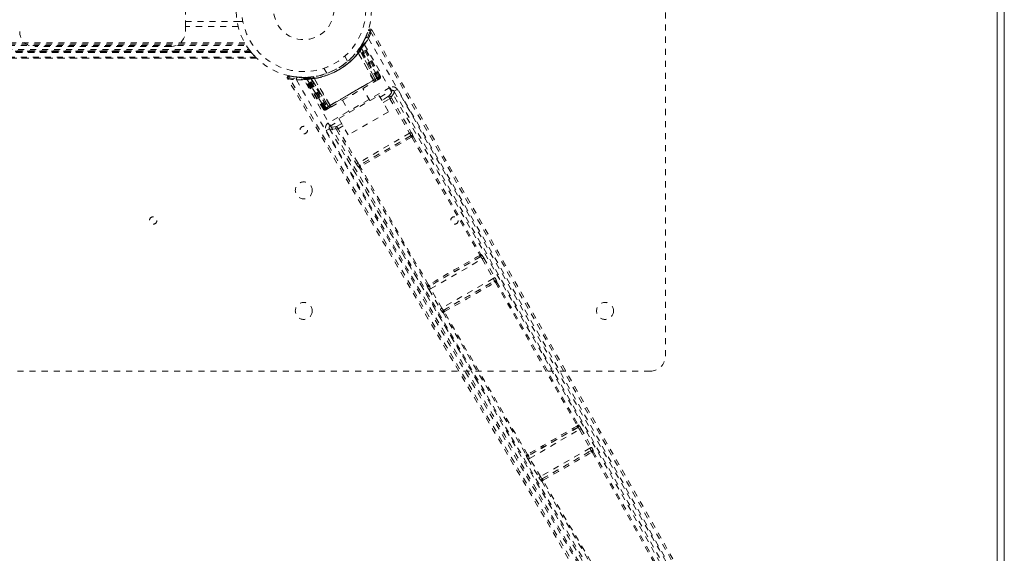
# Model space of a CAD drawing. Header units: inches. Extents: x 7.1 to 78.6, y 22.7 to 58.4.
# Tile 5 of 7: x 62.3 to 78.6, y 31.5 to 40.4. Entities that reach past the tile are written whole.
import ezdxf

# ---------------------------------------------------------------- set-up
doc = ezdxf.new("R2010")
doc.units = ezdxf.units.IN
doc.header["$MEASUREMENT"] = 0
doc.linetypes.add('SLD-Dashed', pattern=[0.075, 0.05, -0.025])
doc.linetypes.add('SLD-Solid', pattern=[0])

msp = doc.modelspace()

# ---------------------------------------------------------------- linework, layer by layer
at = {"color": 7, "linetype": 'SLD-Solid', "lineweight": 15}
for p, q in [((78.59, 58.432), (78.59, 22.682)), ((78.472, 58.314), (78.472, 22.801)), ((78.472, 22.801), (78.472, 58.314))]:
    msp.add_line(p, q, dxfattribs=at)
at = {"color": 7, "linetype": 'SLD-Dashed', "lineweight": 0}
for p, q in [((72.965, 46.307), (72.965, 34.807)), ((65, 40.276), (65, 40.839)), ((65, 40.36), (65.858, 40.36)), ((65.876, 40.276), (65, 40.276)), ((65, 40.276), (65, 40.192)), ((65.858, 40.357), (65.955, 40.357)), ((67.99, 40.088), (68.039, 40.212)), ((68.093, 40.218), (68.067, 40.203)), ((67.93, 39.975), (67.987, 40.081)), ((67.998, 40.105), (67.989, 40.082)), ((19.607, 39.871), (66.074, 39.871)), ((19.623, 39.893), (66.057, 39.893)), ((19.668, 39.959), (66.013, 39.959)), ((19.683, 39.984), (65.997, 39.984)), ((19.694, 40.002), (65.987, 40.002)), ((64.75, 39.942), (62.5, 39.942)), ((66.074, 39.871), (66.09, 39.851)), ((67.861, 39.876), (67.881, 39.903)), ((67.881, 39.9), (67.905, 39.883)), ((67.891, 39.885), (67.892, 39.887)), ((68.15, 39.399), (67.891, 39.885)), ((67.934, 39.951), (67.892, 39.887)), ((67.892, 39.914), (67.893, 39.916)), ((67.892, 39.887), (68.151, 39.399)), ((67.894, 39.918), (67.893, 39.916)), ((67.934, 39.981), (67.894, 39.918)), ((67.901, 39.928), (67.925, 39.912)), ((68.175, 39.413), (67.905, 39.883)), ((68.191, 39.422), (67.916, 39.9)), ((67.925, 39.912), (68.203, 39.429)), ((68.211, 39.429), (67.931, 39.954)), ((68.209, 39.433), (67.934, 39.951)), ((67.952, 39.984), (67.944, 39.97)), ((68.225, 39.442), (67.944, 39.97)), ((67.952, 40.013), (67.945, 39.999)), ((68.237, 39.449), (67.952, 39.984)), ((19.5, 39.752), (66.181, 39.752)), ((66.18, 39.752), (19.501, 39.752)), ((19.502, 39.752), (66.179, 39.752)), ((66.167, 39.764), (19.513, 39.764)), ((66.097, 39.842), (19.584, 39.842)), ((19.584, 39.842), (66.097, 39.842)), ((19.588, 39.847), (66.093, 39.847)), ((19.589, 39.848), (66.092, 39.848)), ((66.09, 39.851), (19.591, 39.851)), ((19.591, 39.851), (66.09, 39.851)), ((66.08, 39.863), (19.6, 39.863)), ((66.077, 39.867), (19.604, 39.867)), ((19.605, 39.869), (66.076, 39.869)), ((66.092, 39.848), (66.097, 39.842)), ((66.097, 39.842), (66.093, 39.847)), ((67.692, 39.699), (67.644, 39.782)), ((67.869, 39.842), (67.867, 39.838)), ((68.124, 39.383), (67.867, 39.838)), ((67.869, 39.842), (68.127, 39.385)), ((67.297, 39.582), (67.346, 39.499)), ((66.728, 39.455), (66.853, 39.44)), ((66.959, 39.43), (66.944, 39.43)), ((66.967, 39.429), (66.951, 39.429)), ((66.984, 39.416), (66.968, 39.416)), ((67.29, 38.902), (66.968, 39.416)), ((67.055, 39.433), (66.98, 39.43)), ((67.301, 38.908), (66.984, 39.416)), ((67.005, 39.419), (67.32, 38.915)), ((67.083, 39.419), (67.006, 39.416)), ((67.317, 38.918), (67.006, 39.416)), ((67.045, 39.433), (67.042, 39.433)), ((67.323, 38.921), (67.044, 39.404)), ((67.057, 39.434), (67.055, 39.433)), ((67.059, 39.434), (67.057, 39.434)), ((67.335, 38.928), (67.059, 39.405)), ((67.08, 39.407), (67.077, 39.435)), ((67.08, 39.407), (67.351, 38.937)), ((67.083, 39.419), (67.084, 39.419)), ((67.375, 38.951), (67.083, 39.419)), ((67.084, 39.419), (67.376, 38.952)), ((67.128, 39.442), (67.122, 39.441)), ((67.138, 39.417), (67.133, 39.417)), ((67.4, 38.965), (67.133, 39.417)), ((67.138, 39.417), (67.403, 38.967)), ((68.203, 39.429), (67.324, 38.921)), ((67.335, 38.928), (68.191, 39.422)), ((67.346, 39.499), (67.348, 39.5)), ((68.175, 39.413), (67.351, 38.937)), ((68.124, 39.383), (68.127, 39.385)), ((68.151, 39.399), (68.15, 39.399)), ((68.151, 39.399), (68.209, 39.433)), ((68.151, 39.365), (68.198, 39.393)), ((68.237, 39.449), (68.203, 39.429)), ((68.225, 39.442), (68.237, 39.449)), ((68.394, 39.264), (67.371, 38.674)), ((68.063, 39.046), (67.947, 39.248)), ((68.517, 39.231), (68.465, 39.201)), ((67.547, 38.748), (68.213, 39.133)), ((67.609, 39.053), (67.725, 38.851)), ((68.213, 39.133), (68.37, 38.861)), ((68.231, 39.101), (68.424, 39.212)), ((68.373, 39.117), (68.26, 39.051)), ((68.282, 39.012), (68.394, 39.077)), ((68.394, 39.077), (68.722, 38.505)), ((68.42, 39.092), (68.748, 38.519)), ((68.465, 39.201), (68.458, 39.21)), ((68.464, 39.201), (68.458, 39.209)), ((68.467, 39.198), (68.466, 39.199)), ((67.29, 38.902), (67.301, 38.908)), ((67.335, 38.928), (67.301, 38.908)), ((67.317, 38.918), (67.375, 38.951)), ((67.358, 38.908), (67.405, 38.935)), ((67.376, 38.952), (67.375, 38.951)), ((67.4, 38.965), (67.403, 38.967)), ((67.423, 38.945), (67.417, 38.942)), ((67.704, 38.476), (67.547, 38.748)), ((68.37, 38.861), (67.704, 38.476)), ((67.39, 38.58), (67.338, 38.55)), ((67.386, 38.591), (67.39, 38.58)), ((67.387, 38.591), (67.39, 38.582)), ((67.392, 38.579), (67.392, 38.577)), ((67.401, 38.622), (67.565, 38.716)), ((67.508, 38.565), (67.839, 37.994)), ((67.594, 38.667), (67.509, 38.618)), ((67.616, 38.628), (67.533, 38.58)), ((67.865, 38.009), (67.533, 38.58)), ((68.722, 38.505), (67.865, 38.009)), ((68.738, 38.462), (67.894, 37.975)), ((68.738, 38.462), (68.737, 38.461)), ((68.759, 38.438), (69.886, 36.483)), ((68.778, 38.45), (68.778, 38.45)), ((68.778, 38.45), (69.905, 36.495)), ((67.884, 37.934), (67.884, 37.934)), ((67.884, 37.934), (69.014, 35.981)), ((67.895, 37.975), (67.894, 37.975)), ((69.033, 35.991), (67.903, 37.944)), ((69.898, 36.454), (69.052, 35.966)), ((69.89, 36.452), (69.89, 36.452)), ((69.894, 36.454), (69.898, 36.454)), ((69.905, 36.495), (69.909, 36.495)), ((69.069, 35.924), (69.926, 36.419)), ((69.926, 36.419), (70.109, 36.096)), ((69.952, 36.434), (70.135, 36.111)), ((69.014, 35.981), (69.012, 35.977)), ((69.052, 35.966), (69.055, 35.97)), ((69.058, 35.972), (69.058, 35.972)), ((70.109, 36.096), (69.257, 35.604)), ((69.286, 35.569), (70.125, 36.054)), ((70.12, 36.05), (70.12, 36.05)), ((70.125, 36.054), (70.124, 36.052)), ((70.147, 36.029), (71.501, 33.652)), ((70.166, 36.042), (70.165, 36.041)), ((70.165, 36.041), (71.52, 33.664)), ((69.043, 35.909), (69.231, 35.589)), ((69.257, 35.604), (69.069, 35.924)), ((69.275, 35.528), (69.277, 35.528)), ((69.277, 35.528), (70.658, 33.167)), ((69.288, 35.569), (69.286, 35.569)), ((69.292, 35.571), (69.292, 35.571)), ((70.678, 33.176), (69.296, 35.538)), ((72.715, 34.557), (61.215, 34.557)), ((71.52, 33.664), (71.525, 33.664)), ((71.514, 33.624), (70.696, 33.152)), ((70.713, 33.11), (71.541, 33.588)), ((71.505, 33.622), (71.505, 33.622)), ((71.509, 33.624), (71.514, 33.624)), ((71.541, 33.588), (71.713, 33.28)), ((71.568, 33.603), (71.739, 33.295)), ((71.713, 33.28), (70.894, 32.807)), ((70.923, 32.772), (71.729, 33.237)), ((71.724, 33.233), (71.724, 33.233)), ((71.729, 33.237), (71.728, 33.236)), ((71.75, 33.212), (73.101, 30.808)), ((71.77, 33.226), (71.769, 33.224)), ((71.769, 33.224), (73.119, 30.821)), ((70.658, 33.167), (70.655, 33.162)), ((70.687, 33.094), (70.868, 32.792)), ((70.696, 33.152), (70.698, 33.156)), ((70.701, 33.158), (70.702, 33.158)), ((70.894, 32.807), (70.713, 33.11)), ((70.913, 32.731), (70.914, 32.731)), ((70.914, 32.731), (72.32, 30.36)), ((70.925, 32.772), (70.923, 32.772)), ((70.929, 32.774), (70.929, 32.774)), ((72.341, 30.369), (70.934, 32.741))]:
    msp.add_line(p, q, dxfattribs=at)
at = {"color": 7, "linetype": 'SLD-Dashed', "lineweight": 0, "flags": 128}
for points in [[(68.067, 40.203), (68.53, 39.39), (69.011, 38.545), (69.51, 37.669), (69.89, 37.001), (69.941, 36.912), (69.991, 36.823), (70.042, 36.734), (70.093, 36.644), (70.144, 36.554), (70.206, 36.446), (70.387, 36.127), (70.553, 35.836), (70.703, 35.572), (70.837, 35.336), (71.088, 34.895), (71.308, 34.509), (71.634, 33.937), (71.93, 33.416), (72.198, 32.946), (72.499, 32.417), (72.806, 31.879), (73.4, 30.838), (74.034, 29.731), (74.647, 28.662), (75.265, 27.586), (75.891, 26.504), (76.505, 25.448)], [(68.093, 40.218), (70.196, 36.524), (72.298, 32.831), (74.406, 29.141), (76.227, 25.988)], [(68.037, 40.077), (69.261, 37.963), (70.478, 35.846), (71.686, 33.726), (72.883, 31.601), (73.816, 29.93), (74.746, 28.26), (75.678, 26.594), (76.622, 24.94)], [(67.911, 39.943), (67.906, 39.935), (67.903, 39.927)], [(67.971, 39.974), (69.192, 37.865), (70.406, 35.752), (71.61, 33.636), (72.802, 31.515), (73.731, 29.847), (74.657, 28.18), (75.587, 26.517), (76.529, 24.866)], [(67.854, 39.864), (67.854, 39.862), (67.854, 39.86), (67.855, 39.858), (67.857, 39.855), (67.859, 39.852), (67.862, 39.848), (67.865, 39.845), (67.869, 39.842)], [(66.727, 39.452), (66.719, 39.452), (66.711, 39.45), (66.704, 39.446), (66.698, 39.441), (66.693, 39.435), (66.692, 39.428), (66.692, 39.42), (66.695, 39.413)], [(66.695, 39.411), (66.696, 39.411), (66.698, 39.412), (66.703, 39.415), (66.711, 39.42), (66.716, 39.423), (66.721, 39.426)], [(74.969, 25.223), (73.132, 28.406), (70.99, 32.076), (68.843, 35.743), (66.695, 39.411)], [(75.281, 24.741), (74.616, 25.9), (73.939, 27.073), (73.248, 28.265), (72.581, 29.411), (71.893, 30.591), (71.204, 31.77), (70.547, 32.893), (69.964, 33.888), (69.557, 34.584), (68.887, 35.727), (68.31, 36.713), (67.759, 37.653), (67.23, 38.558), (66.721, 39.426)], [(66.845, 39.389), (68.065, 37.272), (69.289, 35.159), (70.521, 33.053), (71.763, 30.954), (72.744, 29.311), (73.725, 27.671), (74.701, 26.03), (75.663, 24.386)], [(66.891, 39.435), (66.933, 39.43), (67.119, 39.442)], [(66.944, 39.43), (66.945, 39.43), (66.946, 39.43)], [(75.772, 24.429), (74.796, 26.101), (73.803, 27.767), (72.804, 29.432), (71.806, 31.101), (70.814, 32.775), (69.523, 34.975), (68.242, 37.183), (66.967, 39.395)], [(67.122, 39.441), (67.123, 39.441), (67.125, 39.439), (67.126, 39.437), (67.128, 39.434), (67.13, 39.431), (67.131, 39.426), (67.132, 39.422), (67.133, 39.417)], [(67.27, 39.473), (67.282, 39.475), (67.294, 39.48)], [(67.403, 38.967), (67.582, 39.07), (67.763, 39.175), (67.945, 39.28), (68.124, 39.383)], [(68.127, 39.385), (68.135, 39.39), (68.143, 39.394), (68.148, 39.397), (68.15, 39.399)], [(68.127, 39.385), (68.129, 39.38), (68.131, 39.375), (68.133, 39.37), (68.134, 39.366), (68.135, 39.362), (68.135, 39.359), (68.134, 39.356), (68.133, 39.355)], [(68.209, 39.433), (68.209, 39.433), (68.207, 39.432), (68.205, 39.43), (68.2, 39.427), (68.195, 39.424), (68.189, 39.421), (68.182, 39.417), (68.175, 39.413)], [(68.191, 39.422), (68.204, 39.43), (68.215, 39.436), (68.222, 39.44), (68.225, 39.442)], [(68.206, 39.397), (68.209, 39.399), (68.211, 39.4), (68.213, 39.401), (68.214, 39.402)], [(67.423, 38.945), (67.599, 39.047), (67.778, 39.15), (67.956, 39.253), (68.132, 39.355)], [(68.133, 39.355), (68.135, 39.356), (68.137, 39.357), (68.138, 39.358), (68.139, 39.359)], [(68.424, 39.212), (68.423, 39.214), (68.421, 39.217), (68.418, 39.222), (68.415, 39.228), (68.41, 39.236), (68.405, 39.245), (68.4, 39.254), (68.394, 39.264)], [(76.364, 25.499), (75.983, 26.155), (75.586, 26.843), (75.171, 27.562), (74.74, 28.314), (74.316, 29.052), (73.96, 29.675), (73.62, 30.27), (73.255, 30.908), (72.866, 31.591), (72.746, 31.801), (72.625, 32.014), (72.501, 32.232), (72.393, 32.421), (72.306, 32.575), (72.214, 32.736), (72.118, 32.904), (72.018, 33.08), (71.815, 33.436), (71.597, 33.819), (71.364, 34.229), (71.318, 34.309), (71.307, 34.33), (71.298, 34.344), (71.287, 34.364), (71.272, 34.39), (71.255, 34.421), (71.234, 34.457), (71.162, 34.584), (71.066, 34.752), (70.967, 34.927), (70.851, 35.13), (70.718, 35.363), (70.662, 35.463), (70.602, 35.567), (70.541, 35.676), (70.476, 35.789), (70.435, 35.861), (70.396, 35.93), (69.983, 36.656), (69.585, 37.355), (69.208, 38.017), (68.852, 38.643), (68.517, 39.231)], [(68.424, 39.212), (68.418, 39.176), (68.373, 39.117)], [(68.42, 39.092), (68.417, 39.09), (68.411, 39.087), (68.403, 39.082), (68.394, 39.077)], [(68.465, 39.201), (68.459, 39.165), (68.414, 39.105)], [(76.256, 25.566), (74.296, 28.967), (72.349, 32.376), (70.407, 35.789), (68.465, 39.201)], [(67.323, 38.921), (67.311, 38.914), (67.299, 38.907), (67.295, 38.905), (67.292, 38.903), (67.29, 38.902)], [(67.351, 38.937), (67.344, 38.933), (67.338, 38.929), (67.332, 38.926), (67.326, 38.923), (67.322, 38.92), (67.319, 38.919), (67.318, 38.918), (67.317, 38.918)], [(67.342, 38.898), (67.343, 38.899), (67.344, 38.9), (67.347, 38.901), (67.35, 38.903)], [(67.366, 38.912), (67.364, 38.911), (67.363, 38.91), (67.36, 38.909)], [(67.376, 38.952), (67.379, 38.953), (67.384, 38.956), (67.391, 38.96), (67.4, 38.965)], [(67.423, 38.945), (67.419, 38.945), (67.413, 38.949), (67.406, 38.957), (67.4, 38.965)], [(67.371, 38.674), (67.382, 38.654), (67.392, 38.638), (67.398, 38.626), (67.401, 38.622)], [(67.39, 38.58), (67.424, 38.567), (67.499, 38.577)], [(67.39, 38.58), (69.374, 35.192), (71.358, 31.804), (73.338, 28.414), (75.303, 25.016)], [(67.509, 38.618), (67.435, 38.608), (67.401, 38.622)], [(67.508, 38.565), (67.51, 38.567), (67.516, 38.57), (67.524, 38.575), (67.533, 38.58)], [(67.338, 38.55), (67.647, 38.023), (67.974, 37.465), (68.319, 36.876), (68.681, 36.257), (69.056, 35.617), (69.106, 35.53), (69.157, 35.444), (69.208, 35.357), (69.259, 35.269), (69.311, 35.181), (69.376, 35.071), (69.571, 34.738), (69.744, 34.442), (69.896, 34.183), (70.026, 33.96), (70.098, 33.838), (70.161, 33.73), (70.216, 33.636), (70.262, 33.558), (70.299, 33.495), (70.328, 33.446), (70.393, 33.333), (70.482, 33.182), (70.746, 32.732), (70.989, 32.316), (71.105, 32.118), (71.216, 31.928), (71.322, 31.748), (71.453, 31.524), (71.585, 31.297), (71.714, 31.076), (71.84, 30.861), (72.404, 29.895), (73.004, 28.867), (73.578, 27.882), (74.157, 26.883), (74.739, 25.876), (75.307, 24.889)], [(68.734, 38.459), (68.632, 38.4), (68.529, 38.341), (68.426, 38.281), (68.322, 38.221), (68.226, 38.166), (68.131, 38.111), (68.04, 38.058), (67.969, 38.017), (67.899, 37.977)], [(68.752, 38.44), (68.542, 38.319), (68.329, 38.195), (68.116, 38.072), (67.906, 37.951)], [(68.748, 38.519), (68.747, 38.519), (68.745, 38.518), (68.743, 38.516), (68.74, 38.514), (68.736, 38.512), (68.732, 38.51), (68.727, 38.507), (68.722, 38.505)], [(68.759, 38.438), (68.762, 38.444), (68.764, 38.45), (68.763, 38.456), (68.76, 38.46), (68.756, 38.463), (68.75, 38.464), (68.744, 38.464), (68.737, 38.461)], [(68.759, 38.438), (68.756, 38.44), (68.754, 38.44), (68.753, 38.44), (68.752, 38.44)], [(67.678, 38.088), (67.902, 37.706), (68.19, 37.213), (68.459, 36.755), (68.708, 36.33), (68.933, 35.945), (69.139, 35.593), (69.326, 35.274), (69.494, 34.987), (69.724, 34.594), (69.874, 34.338)], [(67.865, 38.009), (67.856, 38.004), (67.847, 37.999), (67.842, 37.996), (67.839, 37.994)], [(67.895, 37.975), (67.889, 37.97), (67.886, 37.965), (67.884, 37.96), (67.884, 37.954), (67.887, 37.95), (67.891, 37.946), (67.897, 37.944), (67.903, 37.944)], [(69.884, 36.476), (69.885, 36.477), (69.885, 36.477), (69.886, 36.479), (69.886, 36.483)], [(69.894, 36.454), (69.899, 36.458), (69.903, 36.463), (69.904, 36.468), (69.904, 36.473), (69.902, 36.477), (69.898, 36.481), (69.893, 36.483), (69.886, 36.483)], [(69.952, 36.434), (69.951, 36.433), (69.95, 36.432), (69.947, 36.431), (69.944, 36.429), (69.94, 36.427), (69.936, 36.424), (69.931, 36.421), (69.926, 36.419)], [(69.033, 35.991), (69.03, 35.985), (69.029, 35.979), (69.03, 35.974), (69.033, 35.97), (69.037, 35.967), (69.043, 35.966), (69.049, 35.967), (69.055, 35.97)], [(69.033, 35.991), (69.037, 35.989), (69.039, 35.989), (69.04, 35.989), (69.04, 35.989)], [(70.135, 36.111), (70.133, 36.11), (70.127, 36.106), (70.118, 36.102), (70.109, 36.096)], [(70.147, 36.029), (70.15, 36.035), (70.151, 36.041), (70.15, 36.047), (70.147, 36.051), (70.143, 36.054), (70.137, 36.055), (70.13, 36.055), (70.124, 36.052)], [(70.143, 36.097), (70.141, 36.101), (70.133, 36.11)], [(70.147, 36.029), (70.143, 36.031), (70.141, 36.031), (70.14, 36.031), (70.139, 36.03)], [(69.069, 35.924), (69.064, 35.921), (69.06, 35.918), (69.055, 35.916), (69.052, 35.914), (69.048, 35.912), (69.046, 35.91), (69.044, 35.909), (69.043, 35.909)], [(69.257, 35.604), (69.248, 35.599), (69.239, 35.594), (69.233, 35.59), (69.231, 35.589)], [(69.233, 35.59), (69.237, 35.579), (69.239, 35.576)], [(69.288, 35.569), (69.282, 35.565), (69.278, 35.56), (69.277, 35.554), (69.277, 35.549), (69.279, 35.544), (69.284, 35.54), (69.289, 35.538), (69.296, 35.538)], [(69.299, 35.545), (69.298, 35.545), (69.297, 35.544), (69.297, 35.542), (69.296, 35.538)], [(71.499, 33.646), (71.5, 33.646), (71.5, 33.647), (71.501, 33.648), (71.501, 33.652)], [(71.509, 33.624), (71.514, 33.628), (71.518, 33.632), (71.519, 33.638), (71.519, 33.643), (71.517, 33.647), (71.513, 33.65), (71.508, 33.652), (71.501, 33.652)], [(71.568, 33.603), (71.567, 33.602), (71.565, 33.601), (71.562, 33.6), (71.559, 33.598), (71.555, 33.596), (71.551, 33.593), (71.546, 33.591), (71.541, 33.588)], [(70.678, 33.176), (70.674, 33.171), (70.673, 33.165), (70.674, 33.16), (70.677, 33.156), (70.681, 33.154), (70.686, 33.153), (70.692, 33.153), (70.698, 33.156)], [(70.678, 33.176), (70.681, 33.175), (70.683, 33.175), (70.683, 33.175), (70.684, 33.175)], [(71.739, 33.295), (71.737, 33.293), (71.731, 33.29), (71.722, 33.285), (71.713, 33.28)], [(71.75, 33.212), (71.754, 33.218), (71.755, 33.224), (71.754, 33.23), (71.751, 33.235), (71.747, 33.238), (71.741, 33.239), (71.734, 33.238), (71.728, 33.236)], [(71.748, 33.278), (71.746, 33.282), (71.737, 33.294)], [(71.75, 33.212), (71.747, 33.214), (71.745, 33.214), (71.744, 33.214), (71.743, 33.213)], [(70.713, 33.11), (70.708, 33.107), (70.704, 33.104), (70.699, 33.102), (70.696, 33.099), (70.692, 33.097), (70.69, 33.096), (70.688, 33.095), (70.687, 33.094)], [(70.894, 32.807), (70.885, 32.802), (70.876, 32.797), (70.87, 32.793), (70.868, 32.792)], [(70.87, 32.793), (70.875, 32.78), (70.878, 32.775)], [(70.925, 32.772), (70.919, 32.768), (70.915, 32.763), (70.914, 32.757), (70.914, 32.751), (70.917, 32.746), (70.921, 32.743), (70.927, 32.741), (70.934, 32.741)], [(70.937, 32.748), (70.936, 32.747), (70.935, 32.747), (70.934, 32.745), (70.934, 32.741)]]:
    msp.add_lwpolyline(points, dxfattribs=at)
at = {"color": 7, "linetype": 'SLD-Dashed', "lineweight": 0}
for centre, radius in [((66.965, 40.557), 1.125), ((66.965, 40.557), 1.03), ((66.965, 40.557), 0.5), ((66.965, 38.557), 0.0625), ((66.965, 37.557), 0.141), ((64.465, 37.057), 0.0625), ((69.465, 37.057), 0.0625), ((66.965, 35.557), 0.141), ((71.965, 35.557), 0.141)]:
    msp.add_circle(centre, radius, dxfattribs=at)
for centre, radius, start, end in [((66.965, 40.557), 1.157, 257.8168, 342.1804), ((66.984, 40.55), 1.107, 334.6028, 341.8919), ((66.964, 40.585), 1.188, 334.6501, 341.9687), ((68.067, 40.203), 0.03, 29.6541, 162.1685), ((68.01, 40.075), 0.14, 66.0514, 78.3297), ((62.5, 40.192), 0.25, 180, 270), ((64.75, 40.192), 0.25, 270, 360), ((66.964, 40.558), 1.128, 329.5373, 334.6594), ((66.861, 40.767), 1.364, 324.4733, 329.6056), ((68.011, 40.062), 0.03, 30.3148, 154.0846), ((66.974, 40.564), 1.137, 216.187, 219.0514), ((66.949, 40.585), 1.19, 270.8729, 329.1271), ((66.965, 40.557), 1.127, 270.4638, 329.5362), ((66.966, 40.556), 1.155, 273.8883, 326.112), ((66.966, 40.556), 1.155, 274.6405, 325.359), ((66.966, 40.556), 1.155, 275.6611, 324.3388), ((66.966, 40.557), 1.127, 322.0319, 325.3547), ((67.22, 40.195), 0.739, 331.4474, 335.2512), ((66.973, 40.552), 1.118, 324.2946, 329.2589), ((67.917, 39.9), 0.0297, 145.4596, 208.5244), ((67.918, 39.901), 0.0297, 145.5452, 208.5189), ((67.869, 39.848), 0.0702, 47.3053, 71.0785), ((67.13, 40.251), 0.857, 334.5577, 339.5299), ((67.049, 40.51), 1.032, 326.5941, 331.2022), ((67.179, 40.234), 0.81, 335.5874, 340.9492), ((67.164, 40.243), 0.829, 336.5028, 341.8152), ((67.96, 39.965), 0.0299, 149.2677, 208.2077), ((67.958, 39.966), 0.0281, 148.4186, 211.1772), ((67.942, 39.943), 0.043, 47.0447, 95.7813), ((67.402, 40.307), 0.624, 329.4489, 330.4731), ((67.971, 39.984), 0.0299, 150.3311, 208.098), ((67.975, 39.997), 0.0272, 150.0238, 212.6215), ((67.979, 39.998), 0.03, 151.0941, 208.0308), ((66.94, 40.535), 1.092, 217.6141, 225.7632), ((66.984, 40.526), 1.12, 277.9112, 322.0887), ((67.884, 39.868), 0.0345, 194.8379, 241.0692), ((66.721, 39.426), 0.03, 77.83, 210.3491), ((66.942, 40.571), 1.186, 258.0271, 265.3543), ((65.294, 39.749), 1.463, 347.2243, 348.3986), ((66.963, 40.543), 1.113, 257.9376, 265.379), ((66.872, 39.404), 0.03, 85.9255, 209.6767), ((66.836, 40.751), 1.362, 270.3911, 275.5298), ((66.965, 40.557), 1.128, 265.3375, 270.4637), ((66.943, 39.4), 0.03, 31.981, 88.8947), ((66.945, 39.402), 0.0278, 24.9435, 89.3749), ((66.959, 39.4), 0.0299, 31.8999, 89.6775), ((66.965, 40.272), 0.843, 269.6301, 271.1804), ((67.009, 39.405), 0.043, 144.1924, 192.9833), ((67.138, 40.226), 0.828, 258.1776, 263.5025), ((66.965, 40.557), 1.127, 270.7609, 275.6862), ((66.981, 39.4), 0.0299, 31.8037, 90.7273), ((67.138, 40.212), 0.811, 259.0536, 264.4067), ((66.984, 39.407), 0.0236, 21.9969, 85.2366), ((67.146, 40.244), 0.84, 260.4177, 265.4938), ((67.098, 39.417), 0.0549, 163.602, 194.1679), ((67.057, 39.404), 0.0297, 31.4759, 94.4653), ((67.059, 39.404), 0.0297, 31.4762, 94.5403), ((67.141, 39.421), 0.0832, 171.4108, 191.4105), ((67.152, 40.158), 0.742, 264.7572, 268.547), ((67.103, 39.417), 0.0345, 358.9633, 45.1186), ((68.097, 39.36), 0.0354, 350.7817, 40.714), ((68.124, 39.384), 0.0299, 300.191, 28.2021), ((68.125, 39.385), 0.0299, 300.1871, 28.206), ((67.799, 39.187), 0.439, 27.1486, 30.9291), ((68.16, 39.428), 0.0498, 306.4555, 5.6254), ((67.454, 38.986), 0.857, 28.6619, 30.598), ((68.183, 39.419), 0.03, 300.0634, 28.0699), ((66.65, 38.522), 1.798, 29.4248, 30.2782), ((68.099, 39.574), 0.204, 301.0428, 307.9627), ((68.199, 39.428), 0.03, 300.028, 28.0323), ((68.132, 39.467), 0.104, 323.9503, 349.2788), ((68.21, 39.435), 0.03, 300.0066, 28.0018), ((68.439, 39.186), 0.09, 29.6446, 119.9873), ((68.439, 39.189), 0.0277, 47.5691, 123.126), ((68.387, 39.09), 0.03, 29.978, 119.5821), ((68.656, 39.241), 0.309, 203.7026, 212.0503), ((68.45, 39.113), 0.0373, 191.9592, 215.3133), ((67.315, 38.918), 0.03, 211.9943, 299.9958), ((67.326, 39.002), 0.104, 250.7198, 276.0555), ((67.327, 38.924), 0.03, 211.967, 299.9715), ((67.343, 38.934), 0.03, 211.9301, 299.9375), ((67.344, 38.938), 0.0334, 217.6547, 298.9804), ((67.247, 39.089), 0.21, 292.3294, 298.9893), ((67.941, 39.275), 0.698, 209.8247, 212.2015), ((67.738, 39.153), 0.443, 209.0917, 212.8375), ((67.401, 38.967), 0.0299, 211.7964, 299.8124), ((67.402, 38.968), 0.0299, 211.7951, 299.8117), ((67.436, 38.979), 0.0354, 199.2758, 249.2279), ((67.416, 38.596), 0.09, 120.0119, 210.3565), ((67.413, 38.597), 0.0277, 116.8632, 192.2963), ((67.525, 38.592), 0.03, 120.4086, 210.0312), ((67.467, 38.545), 0.0456, 26.8406, 45.8852), ((67.299, 38.459), 0.264, 27.2382, 37.0106), ((68.667, 38.46), 0.0713, 1.3308, 38.5871), ((68.723, 38.479), 0.0233, 297.8092, 308.9506), ((68.721, 38.429), 0.0324, 19.8937, 67.913), ((68.752, 38.435), 0.0301, 30.0854, 118.6017), ((68.752, 38.435), 0.0301, 30.0673, 118.6198), ((68.595, 38.411), 0.187, 12.0182, 35.1774), ((68.644, 38.645), 0.236, 299.2284, 304.4817), ((68.009, 38.073), 0.187, 204.8227, 227.9801), ((67.931, 38.036), 0.0715, 201.4671, 238.602), ((67.91, 37.949), 0.0301, 121.3987, 209.9166), ((67.91, 37.949), 0.0301, 121.3745, 209.9413), ((67.779, 38.153), 0.243, 295.588, 300.696), ((67.887, 37.996), 0.0225, 290.8759, 302.3873), ((67.931, 37.972), 0.0324, 172.0847, 220.1085), ((67.91, 37.946), 0.00678, 125.3751, 193.812), ((86.851, 6.115), 34.781, 119.1979, 120.8021), ((86.183, 7.271), 33.422, 119.1767, 120.8232), ((69.86, 36.457), 0.0306, 350.9367, 38.8096), ((69.808, 36.626), 0.163, 298.7885, 306.4122), ((69.901, 36.434), 0.0213, 110.2717, 120.6244), ((69.878, 36.48), 0.0301, 300.5145, 29.3694), ((69.883, 36.48), 0.0301, 300.4926, 29.3691), ((69.854, 36.39), 0.0775, 21.726, 55.8375), ((69.767, 36.348), 0.204, 24.6934, 45.9203), ((69.21, 36.027), 0.204, 194.0717, 215.312), ((69.038, 35.992), 0.0301, 210.6291, 299.505), ((68.948, 36.131), 0.164, 293.612, 301.1956), ((69.04, 35.996), 0.0301, 210.6297, 299.4879), ((69.069, 36), 0.0306, 201.198, 249.0518), ((69.13, 35.972), 0.0775, 184.164, 218.272), ((69.068, 35.953), 0.0213, 119.3649, 129.71), ((52.919, 64.887), 33.578, 299.1836, 300.8163), ((52.668, 65.322), 34.106, 299.1852, 300.8149), ((70.046, 36.049), 0.0787, 3.0015, 36.7327), ((70.109, 36.07), 0.0237, 299.3327, 309.5928), ((70.108, 36.019), 0.0335, 20.2939, 67.5611), ((70.139, 36.026), 0.0301, 29.8041, 119.4945), ((70.14, 36.027), 0.0301, 29.8101, 119.4964), ((69.966, 35.995), 0.205, 13.2932, 34.4444), ((70.076, 36.158), 0.147, 298.5201, 307.0131), ((69.416, 35.677), 0.205, 205.5535, 226.7094), ((69.329, 35.635), 0.0788, 203.2922, 236.9734), ((69.301, 35.543), 0.0301, 120.4988, 210.1955), ((69.303, 35.543), 0.0301, 120.5131, 210.1861), ((69.219, 35.664), 0.147, 292.9964, 301.4768), ((69.279, 35.592), 0.0238, 290.4233, 300.6331), ((69.325, 35.567), 0.0335, 172.4393, 219.7172), ((72.715, 34.807), 0.25, 270, 0), ((71.45, 33.75), 0.111, 297.8498, 309.2511), ((71.493, 33.65), 0.0301, 300.4669, 28.9449), ((71.499, 33.65), 0.0301, 300.4521, 28.9537), ((71.371, 33.513), 0.216, 24.5572, 44.5487), ((88.574, 3.13), 34.968, 119.2297, 120.771), ((87.797, 4.475), 33.391, 119.204, 120.796), ((71.475, 33.627), 0.0306, 351.6625, 38.4184), ((71.516, 33.604), 0.021, 110.3466, 120.6826), ((71.466, 33.558), 0.0814, 21.373, 53.7137), ((70.619, 33.27), 0.111, 290.741, 302.1545), ((70.713, 33.186), 0.0306, 201.5748, 248.3391), ((54.51, 62.13), 33.635, 299.2181, 300.7819), ((54.349, 62.41), 33.985, 299.2154, 300.7846), ((71.647, 33.232), 0.0821, 3.4092, 35.7163), ((71.712, 33.255), 0.0246, 299.2927, 309.4801), ((71.71, 33.201), 0.0351, 20.3122, 65.9916), ((71.743, 33.21), 0.0301, 29.3634, 119.5179), ((71.743, 33.211), 0.0301, 29.3673, 119.5248), ((71.562, 33.176), 0.214, 13.5419, 33.8266), ((71.702, 33.304), 0.104, 297.5731, 309.8011), ((70.864, 33.22), 0.216, 195.4504, 215.4407), ((70.681, 33.178), 0.0301, 211.0406, 299.5528), ((70.684, 33.182), 0.0301, 211.0536, 299.5316), ((70.776, 33.16), 0.0814, 186.2866, 218.6271), ((70.712, 33.14), 0.0209, 119.3036, 129.6658), ((71.06, 32.886), 0.214, 206.18, 226.4523), ((70.969, 32.841), 0.0822, 204.3039, 236.5649), ((70.939, 32.746), 0.0301, 120.4838, 210.6249), ((70.94, 32.746), 0.0301, 120.4754, 210.6394), ((70.878, 32.828), 0.104, 290.209, 302.418), ((70.916, 32.795), 0.0247, 290.5441, 300.6985), ((70.964, 32.77), 0.0351, 174.0177, 219.6844)]:
    msp.add_arc(centre, radius, start, end, dxfattribs=at)

doc.saveas('drawing.dxf')
